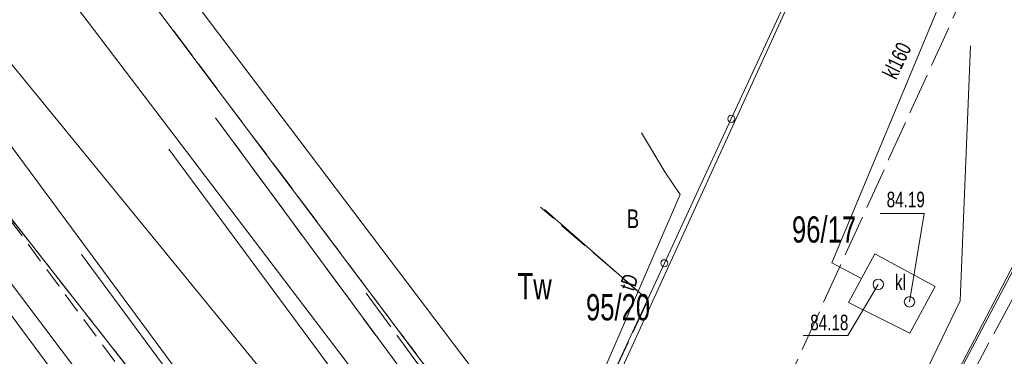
# Model space of a CAD drawing. Header units: metres. Extents: x 7446797 to 7447602, y 5789497 to 5790002.
# Tile 13 of 68: x 7447162 to 7447209, y 5789919 to 5789935. Entities that reach past the tile are written whole.
import ezdxf
from ezdxf.xclip import XClip

# ---------------------------------------------------------------- set-up
doc = ezdxf.new("R2010")
doc.units = ezdxf.units.M
doc.header["$MEASUREMENT"] = 0
doc.header["$XCLIPFRAME"] = 0
for name, pattern in [('2_KTCR02', [1.5, 1, -0.5]), ('2_KTJZ01', [2, 1.5, -0.5]), ('4_SUPG_P_01', [2.5, 2, -0.5]), ('4_SUPT_P_01', [2.5, 2, -0.5]), ('GUK', [2, 1.5, -0.5]), ('GUZ', [1, 0.5, -0.5])]:
    doc.linetypes.add(name, pattern=pattern)
doc.layers.add('700-L Mapa 1_500 dwg', color=7, linetype='Continuous')
for name, color, linetype, lineweight in [('ex_02_DXF_MZ_9_Dzialki7', 9, 'Continuous', 18), ('ex_02_DXF_MZ_9_Kontury3', 9, 'Continuous', 18), ('ex_02_DXF_MZ_9_KTCR_L_17', 9, 'Continuous', 18), ('ex_02_DXF_MZ_9_KTJZ_L_07', 9, 'Continuous', 18), ('ex_02_DXF_MZ_9_KTKR_L_07', 9, 'Continuous', 18), ('ex_02_DXF_MZ_9_KTOK_L_47', 9, 'Continuous', 18), ('ex_02_DXF_MZ_9_Numery_dzialek7', 9, 'Continuous', 18), ('ex_02_DXF_MZ_9_Numery_konturow3', 9, 'Continuous', 18), ('ex_02_DXF_MZ_9_Numery_uzytkow3', 9, 'Continuous', 18), ('ex_02_DXF_MZ_9_SUPE_L_31', 9, 'Continuous', 18), ('ex_02_DXF_MZ_9_SUPK_E_T_134', 9, 'Continuous', 18), ('ex_02_DXF_MZ_9_SUPK_L_034', 9, 'Continuous', 18), ('ex_02_DXF_MZ_9_SUPK_L_134', 9, 'Continuous', 18), ('ex_02_DXF_MZ_9_SUPK_L_434', 9, 'Continuous', 18), ('ex_02_DXF_MZ_9_SUPP_L_352', 9, 'Continuous', 18), ('ex_02_DXF_MZ_9_SUPP_L_630', 9, 'Continuous', 18), ('ex_02_DXF_MZ_9_SUPT_D_L_030', 9, 'Continuous', 18), ('ex_02_DXF_MZ_9_SUPT_E_T_030', 9, 'Continuous', 18), ('ex_02_DXF_MZ_9_SUPT_L_030', 9, 'Continuous', 18), ('ex_02_DXF_MZ_9_SUPW_L_05', 9, 'Continuous', 18), ('ex_02_DXF_MZ_9_SUTK_T_034', 9, 'Continuous', 18), ('ex_02_DXF_MZ_9_SUUK_E_T_17', 9, 'Continuous', 18), ('ex_02_DXF_MZ_9_SUUK_L_17', 9, 'Continuous', 18), ('ex_02_DXF_MZ_9_SUUK_T_234', 9, 'Continuous', 18), ('ex_02_DXF_MZ_9_Uzytki3', 9, 'Continuous', 18)]:
    doc.layers.add(name, color=color, linetype=linetype, lineweight=lineweight)
doc.styles.add('STYL_AUTOMATYCZNY_1', font='Arial.ttf', dxfattribs={"width": 0.7})

# ---------------------------------------------------------------- blocks, each defined once
blk = doc.blocks.new('Rysunek_1_9', base_point=(7447200, 5789750, -0.867))
at = {"layer": 'ex_02_DXF_MZ_9_Dzialki7', "color": 9, "linetype": 'Continuous', "lineweight": 18}
for p, q in [((7447187.02, 5789910.886, -0.867), (7447141.661, 5789971.312, -0.867)), ((7447211.85, 5789965.215, -0.867), (7447188.537, 5789914.196, -0.867)), ((7447226.788, 5789957.09, -0.867), (7447202.633, 5789910.635, -0.867)), ((7447187.857, 5789912.702, -0.867), (7447163.64, 5789944.73, -0.867)), ((7447149.537, 5789940.715, -0.867), (7447186.693, 5789893.372, -0.867)), ((7447154.815, 5789931.181, -0.867), (7447174.399, 5789905.256, -0.867))]:
    blk.add_line(p, q, dxfattribs=at)
at = {"layer": 'ex_02_DXF_MZ_9_Kontury3', "color": 9, "linetype": 'GUK', "lineweight": 18}
for p, q in [((7447186.693, 5789893.372, -0.867), (7447152.413, 5789937.055, -0.867)), ((7447169.01, 5789934.881, -0.867), (7447187.02, 5789910.886, -0.867))]:
    blk.add_line(p, q, dxfattribs=at)
at = {"layer": 'ex_02_DXF_MZ_9_KTCR_L_17', "color": 9, "linetype": '2_KTCR02', "lineweight": 18}
for p, q in [((7447175.99, 5789905.7, -0.867), (7447148.72, 5789942.64, -0.867)), ((7447171.034, 5789930.686, -0.867), (7447185.055, 5789911.667, -0.867))]:
    blk.add_line(p, q, dxfattribs=at)
at = {"layer": 'ex_02_DXF_MZ_9_KTJZ_L_07', "color": 9, "linetype": 'Continuous', "lineweight": 18}
blk.add_line((7447171.034, 5789930.686, -0.867), (7447185.055, 5789911.667, -0.867), dxfattribs=at)
at = {"layer": 'ex_02_DXF_MZ_9_KTJZ_L_07', "color": 9, "linetype": '2_KTJZ01', "lineweight": 18}
for p, q in [((7447191.833, 5789921.92, -0.867), (7447186.65, 5789926.39, -0.867)), ((7447189.389, 5789916.753, -0.867), (7447191.833, 5789921.92, -0.867))]:
    blk.add_line(p, q, dxfattribs=at)
at = {"layer": 'ex_02_DXF_MZ_9_KTKR_L_07', "color": 9, "linetype": 'Continuous', "lineweight": 18}
for p, q in [((7447151.05, 5789943.08, -0.867), (7447177.81, 5789906.86, -0.867)), ((7447184.06, 5789908.51, -0.867), (7447168.8, 5789929.18, -0.867))]:
    blk.add_line(p, q, dxfattribs=at)
at = {"layer": 'ex_02_DXF_MZ_9_KTOK_L_47', "color": 9, "linetype": 'Continuous', "lineweight": 18}
for p, q in [((7447199.043, 5789937.582, -0.867), (7447195.825, 5789930.639, -0.867)), ((7447195.825, 5789930.639, -0.867), (7447192.607, 5789923.696, -0.867)), ((7447191.833, 5789921.92, -0.867), (7447186.852, 5789926.286, -0.867)), ((7447192.607, 5789923.696, -0.867), (7447189.389, 5789916.753, -0.867))]:
    blk.add_line(p, q, dxfattribs=at)
for centre in [(7447195.825, 5789930.639, -0.867), (7447192.607, 5789923.696, -0.867)]:
    blk.add_circle(centre, 0.17, dxfattribs=at)
at = {"layer": 'ex_02_DXF_MZ_9_SUPE_L_31', "color": 9, "linetype": 'Continuous', "lineweight": 18}
blk.add_line((7447212.32, 5789928.99, -0.867), (7447199.7, 5789904.98, -0.867), dxfattribs=at)
at = {"layer": 'ex_02_DXF_MZ_9_SUPK_L_034', "color": 9, "linetype": 'Continuous', "lineweight": 18}
blk.add_line((7447150.44, 5789946.44, -0.867), (7447191.16, 5789896.683, -0.867), dxfattribs=at)
at = {"layer": 'ex_02_DXF_MZ_9_SUPK_L_134', "color": 9, "linetype": 'Continuous', "lineweight": 18}
for p, q in [((7447200.65, 5789923.72, -0.867), (7447207.78, 5789940.82, -0.867)), ((7447202.078, 5789922.954, -0.867), (7447200.65, 5789923.72, -0.867))]:
    blk.add_line(p, q, dxfattribs=at)
at = {"layer": 'ex_02_DXF_MZ_9_SUPK_L_434', "color": 9, "linetype": 'Continuous', "lineweight": 18}
blk.add_line((7447186.37, 5789907.04, -0.867), (7447153.75, 5789950.02, -0.867), dxfattribs=at)
at = {"layer": 'ex_02_DXF_MZ_9_SUPP_L_352', "color": 9, "linetype": '4_SUPG_P_01', "lineweight": 18}
blk.add_line((7447209.38, 5789941.84, -0.867), (7447194.2, 5789908.5, -0.867), dxfattribs=at)
at = {"layer": 'ex_02_DXF_MZ_9_SUPP_L_630', "color": 9, "linetype": '4_SUPT_P_01', "lineweight": 18}
for p, q in [((7447216.491, 5789935.275, -0.867), (7447201.209, 5789906.855, -0.867)), ((7447178.277, 5789922.248, -0.867), (7447184.413, 5789913.893, -0.867))]:
    blk.add_line(p, q, dxfattribs=at)
at = {"layer": 'ex_02_DXF_MZ_9_SUPT_D_L_030', "color": 9, "linetype": 'Continuous', "lineweight": 18}
for p, q in [((7447192.629, 5789928.097, -0.867), (7447191.505, 5789929.969, -0.867)), ((7447170.817, 5789908.291, -0.867), (7447159.933, 5789922.926, -0.867))]:
    blk.add_line(p, q, dxfattribs=at)
at = {"layer": 'ex_02_DXF_MZ_9_SUPT_L_030', "color": 9, "linetype": 'Continuous', "lineweight": 18}
for p, q in [((7447193.367, 5789926.992, -0.867), (7447192.629, 5789928.097, -0.867)), ((7447188.988, 5789916.9, -0.867), (7447193.367, 5789926.992, -0.867)), ((7447164.595, 5789924.109, -0.867), (7447176.368, 5789908.21, -0.867))]:
    blk.add_line(p, q, dxfattribs=at)
at = {"layer": 'ex_02_DXF_MZ_9_SUPW_L_05', "color": 9, "linetype": 'Continuous', "lineweight": 18}
for p in [(7447207.321, 5789934.148, -0.867), (7447198.05, 5789903.9, -0.867)]:
    blk.add_line(p, (7447206.83, 5789921.88, -0.867), dxfattribs=at)
at = {"layer": 'ex_02_DXF_MZ_9_SUTK_T_034', "color": 9, "linetype": 'Continuous', "lineweight": 18}
for p, q in [((7447202.976, 5789926.094, -0.867), (7447205.093, 5789926.094, -0.867)), ((7447204.39, 5789921.84, -0.867), (7447205.093, 5789926.094, -0.867)), ((7447202.89, 5789922.68, -0.867), (7447201.418, 5789920.222, -0.867)), ((7447199.274, 5789920.222, -0.867), (7447201.418, 5789920.222, -0.867))]:
    blk.add_line(p, q, dxfattribs=at)
at = {"layer": 'ex_02_DXF_MZ_9_SUUK_L_17', "color": 9, "linetype": 'Continuous', "lineweight": 18}
for p, q in [((7447202.72, 5789924.14, -0.867), (7447201.46, 5789921.81, -0.867)), ((7447205.618, 5789922.573, -0.867), (7447202.72, 5789924.14, -0.867)), ((7447204.41, 5789920.34, -0.867), (7447205.618, 5789922.573, -0.867)), ((7447201.46, 5789921.81, -0.867), (7447204.41, 5789920.34, -0.867))]:
    blk.add_line(p, q, dxfattribs=at)
at = {"layer": 'ex_02_DXF_MZ_9_SUUK_T_234', "color": 9, "linetype": 'Continuous', "lineweight": 18}
for centre in [(7447202.89, 5789922.68, -0.867), (7447204.39, 5789921.84, -0.867)]:
    blk.add_circle(centre, 0.25, dxfattribs=at)
at = {"layer": 'ex_02_DXF_MZ_9_Uzytki3', "color": 9, "linetype": 'GUZ', "lineweight": 18}
for p, q in [((7447186.693, 5789893.372, -0.867), (7447152.413, 5789937.055, -0.867)), ((7447169.01, 5789934.881, -0.867), (7447187.02, 5789910.886, -0.867))]:
    blk.add_line(p, q, dxfattribs=at)
at = {"layer": 'ex_02_DXF_MZ_9_Numery_dzialek7', "color": 9, "linetype": 'Continuous', "lineweight": 18, "char_height": 1.26, "attachment_point": 1, "style": 'STYL_AUTOMATYCZNY_1'}
for s, insert in [('\\A1;{\\pql;\\fArial|b0|i0|c238|p0;\\W0.700000;96/17}', (7447198.74, 5789925.948, -0.867)), ('\\A1;{\\pql;\\fArial|b0|i0|c238|p0;\\W0.700000;95/20}', (7447188.84, 5789922.209, -0.867))]:
    blk.add_mtext(s, dxfattribs=dict(at, insert=insert))
at = {"layer": 'ex_02_DXF_MZ_9_Numery_konturow3', "color": 9, "linetype": 'Continuous', "lineweight": 18, "insert": (7447185.553, 5789923.218, -0.867), "char_height": 1.26, "attachment_point": 1, "style": 'STYL_AUTOMATYCZNY_1'}
blk.add_mtext('\\A1;{\\pql;\\fArial|b0|i0|c238|p0;\\W0.700000;Tw}', dxfattribs=at)
at = {"layer": 'ex_02_DXF_MZ_9_Numery_uzytkow3', "color": 9, "linetype": 'Continuous', "lineweight": 18, "insert": (7447190.808, 5789926.284, -0.867), "char_height": 0.9, "attachment_point": 1, "style": 'STYL_AUTOMATYCZNY_1'}
blk.add_mtext('\\A1;{\\pql;\\fArial|b0|i0|c238|p0;\\W0.700000;B}', dxfattribs=at)
at = {"layer": 'ex_02_DXF_MZ_9_SUPK_E_T_134', "color": 9, "linetype": 'Continuous', "lineweight": 18, "insert": (7447203.407, 5789932.648, -0.867), "char_height": 0.75, "attachment_point": 4, "rotation": 64.062, "style": 'STYL_AUTOMATYCZNY_1'}
blk.add_mtext('\\A1;{\\pql;\\fArial|b0|i0|c238|p0;\\W0.700000;kl160}', dxfattribs=at)
at = {"layer": 'ex_02_DXF_MZ_9_SUPT_E_T_030', "color": 9, "linetype": 'Continuous', "lineweight": 18, "insert": (7447190.432, 5789922.553, -0.867), "char_height": 0.75, "attachment_point": 1, "rotation": 71.6031, "style": 'STYL_AUTOMATYCZNY_1'}
blk.add_mtext('\\A1;{\\pql;\\fArial|b0|i0|c238|p0;\\W0.700000;tD}', dxfattribs=at)
at = {"layer": 'ex_02_DXF_MZ_9_SUTK_T_034', "color": 9, "linetype": 'Continuous', "lineweight": 18, "char_height": 0.75, "style": 'STYL_AUTOMATYCZNY_1'}
for s, insert, attachment_point in [('\\A1;{\\pql;\\fArial|b0|i0|c238|p0;\\W0.700000;84.19}', (7447203.291, 5789926.374, -0.867), 7), ('\\A1;{\\pql;\\fArial|b0|i0|c238|p0;\\W0.700000;84.18}', (7447199.617, 5789921.222, -0.867), 1)]:
    blk.add_mtext(s, dxfattribs=dict(at, insert=insert, attachment_point=attachment_point))
at = {"layer": 'ex_02_DXF_MZ_9_SUUK_E_T_17', "color": 9, "linetype": 'Continuous', "lineweight": 18, "insert": (7447203.691, 5789922.409, -0.867), "char_height": 0.75, "attachment_point": 7, "style": 'STYL_AUTOMATYCZNY_1'}
blk.add_mtext('\\A1;{\\pql;\\fArial|b0|i0|c238|p0;\\W0.700000;kl}', dxfattribs=at)

msp = doc.modelspace()

# ---------------------------------------------------------------- block references
at = {"layer": '700-L Mapa 1_500 dwg', "color": 52, "linetype": 'Continuous', "lineweight": 25}
ref = msp.add_blockref('Rysunek_1_9', (7447200, 5789750, -0.867), dxfattribs=at)
XClip(ref).set_block_clipping_path([(7446797.4999703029, 5789497.4999993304), (7447602.4999703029, 5790002.4999993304)])

doc.saveas('drawing.dxf')
